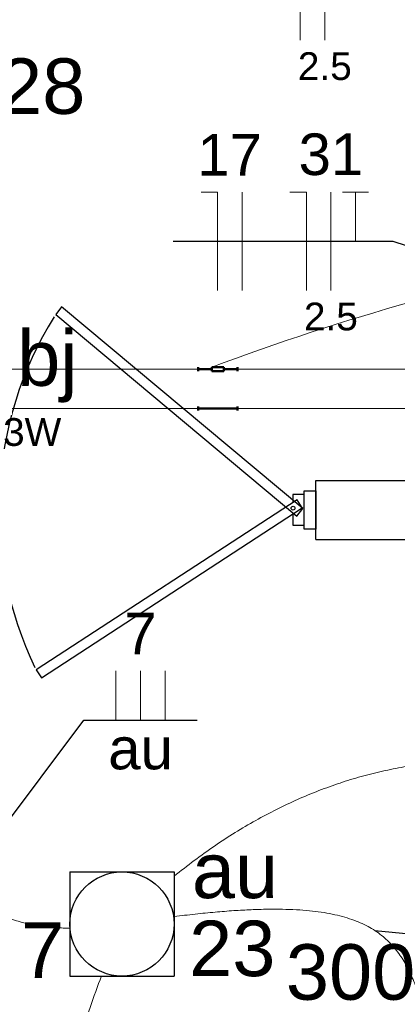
# Model space of a CAD drawing. Header units: millimetres. Extents: x 7 to 269, y 1 to 169.
# Tile 43 of 113: x 71.695 to 72.655, y 34.544 to 37.049. Entities that reach past the tile are written whole.
import ezdxf

# ---------------------------------------------------------------- set-up
doc = ezdxf.new("R2010")
doc.units = ezdxf.units.MM
doc.header["$MEASUREMENT"] = 0
for name, color, linetype, lineweight in [('Eletroduto - Marco Polo', 6, 'Continuous', 9), ('Fiação - Marco Polo', 3, 'Continuous', 9), ('Interruptor - Marco Polo', 150, 'Continuous', 9), ('Layout - Marco Polo', 252, 'Continuous', 25), ('Layout-02 - Marco Polo', 243, 'Continuous', 50), ('Linha de Chamada - Marco Polo', 1, 'Continuous', 25), ('Luminárias - Marco Polo', 5, 'Continuous', 25), ('Textos - Marco Polo', 143, 'Continuous', 25)]:
    doc.layers.add(name, color=color, linetype=linetype, lineweight=lineweight)
doc.layers.add('Parede - Marco Polo', color=7, linetype='Continuous')
doc.styles.add('Arial', font='arial.ttf')

msp = doc.modelspace()

# ---------------------------------------------------------------- linework, layer by layer
at = {"layer": 'Eletroduto - Marco Polo', "linetype": 'Continuous'}
for p, q in [((70.1141, 36.1598), (72.1486, 36.1598)), ((72.2485, 36.1598), (74.0112, 36.1598)), ((70.1141, 36.0598), (72.1486, 36.0598)), ((72.2485, 36.0598), (74.0112, 36.0598))]:
    msp.add_line(p, q, dxfattribs=at)
msp.add_arc((74.3428, 30.4383), 6.1201, 90.6497, 110.65929, dxfattribs=at)
for points in [[(72.2938, 40.8634), (72.2512, 40.5421), (72.2085, 40.238), (72.1655, 39.9507), (72.1219, 39.6794), (72.0776, 39.4234), (72.0323, 39.1821), (71.9858, 38.955), (71.9378, 38.7412), (71.8882, 38.5402), (71.8367, 38.3512), (71.7831, 38.1738), (71.7272, 38.0071), (71.6686, 37.8506), (71.6073, 37.7036), (71.543, 37.5654), (71.4755, 37.4354), (71.4045, 37.3129), (71.3298, 37.1974), (71.2512, 37.088), (71.1684, 36.9843), (71.0813, 36.8854), (70.9896, 36.7908), (70.8931, 36.6999), (70.7916, 36.6119), (70.6848, 36.5263), (70.5725, 36.4423), (70.4546, 36.3593), (70.3306, 36.2766), (70.2006, 36.1937), (70.0641, 36.1099)], [(71.2139, 35.3655), (71.236, 35.3113), (71.2581, 35.2602), (71.2801, 35.2123), (71.3021, 35.1672), (71.324, 35.1251), (71.3458, 35.0857), (71.3675, 35.0491), (71.3891, 35.015), (71.4106, 34.9834), (71.4321, 34.9543), (71.4533, 34.9275), (71.4745, 34.9029), (71.4955, 34.8805), (71.5164, 34.8601), (71.5371, 34.8416), (71.5576, 34.8251), (71.578, 34.8103), (71.5981, 34.7972), (71.6181, 34.7857), (71.6379, 34.7757), (71.6575, 34.7671), (71.6768, 34.7598), (71.696, 34.7537), (71.7148, 34.7488), (71.7335, 34.7449), (71.7519, 34.742), (71.77, 34.7399), (71.7878, 34.7386), (71.8054, 34.738), (71.8227, 34.7379)], [(72.0875, 34.8697), (72.1384, 34.9096), (72.19, 34.9466), (72.2422, 34.9806), (72.2949, 35.0117), (72.348, 35.0399), (72.4015, 35.0651), (72.4553, 35.0875), (72.5092, 35.1069), (72.5633, 35.1235), (72.6174, 35.1371), (72.6714, 35.1479), (72.7253, 35.1559), (72.779, 35.1609), (72.8324, 35.1631), (72.8855, 35.1625), (72.9381, 35.159), (72.9901, 35.1527), (73.0415, 35.1436), (73.0923, 35.1316), (73.1422, 35.1169), (73.1913, 35.0993), (73.2395, 35.079), (73.2867, 35.0559), (73.3327, 35.03), (73.3776, 35.0013), (73.4213, 34.9699), (73.4636, 34.9357), (73.5044, 34.8987), (73.5438, 34.859), (73.5816, 34.8166)], [(72.0872, 34.767), (72.1412, 34.7734), (72.1918, 34.7784), (72.2392, 34.7822), (72.2834, 34.7846), (72.3245, 34.7858), (72.3628, 34.7857), (72.3984, 34.7844), (72.4313, 34.7819), (72.4616, 34.7782), (72.4896, 34.7732), (72.5154, 34.7671), (72.539, 34.7598), (72.5606, 34.7514), (72.5804, 34.7418), (72.5984, 34.7311), (72.6148, 34.7192), (72.6297, 34.7063), (72.6433, 34.6923), (72.6556, 34.6772), (72.6668, 34.6611), (72.677, 34.644), (72.6864, 34.6258), (72.695, 34.6066), (72.7031, 34.5864), (72.7106, 34.5653), (72.7179, 34.5431), (72.7249, 34.5201), (72.7318, 34.496), (72.7388, 34.4711), (72.7459, 34.4453)], [(71.9029, 34.6165), (71.8737, 34.536), (71.8471, 34.4574), (71.823, 34.3806), (71.8015, 34.3056), (71.7823, 34.2323), (71.7655, 34.1609), (71.751, 34.0912), (71.7386, 34.0232), (71.7284, 33.957), (71.7202, 33.8924), (71.714, 33.8295), (71.7097, 33.7683), (71.7072, 33.7086), (71.7065, 33.6506), (71.7075, 33.5941), (71.7101, 33.5393), (71.7142, 33.4859), (71.7199, 33.4341), (71.7269, 33.3838), (71.7353, 33.3349), (71.7449, 33.2875), (71.7557, 33.2416), (71.7677, 33.197), (71.7807, 33.1539), (71.7946, 33.1121), (71.8095, 33.0717), (71.8252, 33.0327), (71.8416, 32.9949), (71.8588, 32.9584), (71.8766, 32.9232)]]:
    msp.add_spline(points, degree=3, dxfattribs=at)
at = {"layer": 'Fiação - Marco Polo'}
for p, q in [((72.4082, 36.9972), (72.4082, 37.2472)), ((72.4707, 36.9972), (72.4707, 37.2472)), ((72.1559, 36.6101), (72.1975, 36.6101)), ((72.1975, 36.3601), (72.1975, 36.6101)), ((72.26, 36.3601), (72.26, 36.6101)), ((72.382, 36.6101), (72.4236, 36.6101)), ((72.4236, 36.3601), (72.4236, 36.6101)), ((72.4861, 36.3601), (72.4861, 36.6101)), ((72.5153, 36.6101), (72.582, 36.6101)), ((72.5486, 36.4851), (72.5486, 36.6101)), ((71.9396, 35.2672), (71.9396, 35.3922)), ((72.0021, 35.2672), (72.0021, 35.3922)), ((72.0646, 35.2672), (72.0646, 35.3922))]:
    msp.add_line(p, q, dxfattribs=at)
at = {"layer": 'Layout - Marco Polo'}
for p, q in [((72.4184, 35.7528), (72.4184, 35.8503)), ((72.4184, 35.8503), (72.4474, 35.8503)), ((72.4474, 35.7528), (72.4184, 35.7528))]:
    msp.add_line(p, q, dxfattribs=at)
at = {"layer": 'Layout - Marco Polo', "linetype": 'Continuous'}
msp.add_lwpolyline([(71.8008, 36.3183), (71.7863, 36.2988), (72.3993, 35.7863), (72.4149, 35.8053), (71.8008, 36.3183)], close=True, dxfattribs=at)
at = {"layer": 'Layout - Marco Polo'}
msp.add_lwpolyline([(71.7369, 35.3948), (71.7503, 35.3743), (72.4128, 35.8073), (72.3999, 35.8273), (71.7369, 35.3948)], close=True, dxfattribs=at)
msp.add_lwpolyline([(72.3888, 35.7933), (72.3888, 35.7628), (72.4184, 35.7628), (72.4184, 35.8408), (72.3888, 35.8408), (72.3888, 35.8213)], dxfattribs=at)
msp.add_circle((72.3898, 35.8063), 0.00487, dxfattribs=at)
at = {"layer": 'Layout - Marco Polo', "linetype": 'Continuous'}
msp.add_arc((72.5694, 35.8023), 0.9274, 148.04, 205.672, dxfattribs=at)
at = {"layer": 'Layout-02 - Marco Polo'}
for p, q in [((72.1486, 36.1549), (72.1486, 36.1649)), ((72.1486, 36.1598), (72.1835, 36.1598)), ((72.1835, 36.1649), (72.2135, 36.1649)), ((72.1835, 36.1549), (72.1835, 36.1649)), ((72.1835, 36.1549), (72.2135, 36.1549)), ((72.2135, 36.1549), (72.2135, 36.1649)), ((72.2135, 36.1598), (72.2485, 36.1598)), ((72.2485, 36.1549), (72.2485, 36.1649)), ((72.1486, 36.0549), (72.1486, 36.0648)), ((72.2485, 36.0598), (72.1486, 36.0598)), ((72.2485, 36.0549), (72.2485, 36.0648))]:
    msp.add_line(p, q, dxfattribs=at)
at = {"layer": 'Linha de Chamada - Marco Polo'}
for p, q in [((72.6445, 36.4851), (72.0849, 36.4851)), ((72.9221, 36.3912), (72.6445, 36.4851)), ((71.5384, 34.8405), (71.8582, 35.2672)), ((71.8582, 35.2672), (72.1459, 35.2672)), ((72.5974, 34.7317), (72.974, 34.6942))]:
    msp.add_line(p, q, dxfattribs=at)
at = {"layer": 'Luminárias - Marco Polo'}
for p, q in [((71.8224, 34.8807), (72.0874, 34.8807)), ((71.8224, 34.8807), (71.8224, 34.6157)), ((72.0874, 34.8807), (72.0874, 34.6157)), ((71.8224, 34.6157), (72.0874, 34.6157))]:
    msp.add_line(p, q, dxfattribs=at)
msp.add_circle((71.9548, 34.7482), 0.1325, dxfattribs=at)
at = {"layer": 'Parede - Marco Polo'}
for p, q in [((72.4474, 35.7268), (72.4474, 35.8768)), ((72.4474, 35.8768), (75.2634, 35.8768)), ((72.4474, 35.8503), (72.4474, 35.7528)), ((72.4474, 35.7268), (72.7133, 35.7268))]:
    msp.add_line(p, q, dxfattribs=at)

# ---------------------------------------------------------------- texts
at = {"layer": 'Fiação - Marco Polo', "attachment_point": 8, "line_spacing_factor": 0.798, "style": 'Arial'}
for s, insert, char_height, width in [('2.5', (72.4705, 36.8947), 0.0706, 0.25416), ('17', (72.2285, 36.6523), 0.1059, 0.25416), ('31', (72.486, 36.6523), 0.1059, 0.25416), ('2.5', (72.486, 36.2577), 0.0706, 0.25416), ('7', (72.002, 35.4343), 0.1059, 0.12708), ('au', (72.002, 35.1403), 0.1059, 0.25416)]:
    msp.add_mtext(s, dxfattribs=dict(at, insert=insert, char_height=char_height, width=width))
at = {"layer": 'Interruptor - Marco Polo', "insert": (71.6525, 35.9637), "char_height": 0.0706, "width": 0.16944, "attachment_point": 7, "line_spacing_factor": 0.798, "style": 'Arial'}
msp.add_mtext('3W', dxfattribs=at)
at = {"layer": 'Textos - Marco Polo', "char_height": 0.1412, "line_spacing_factor": 0.798, "style": 'Arial'}
for s, insert, width, attachment_point in [('2x28', (71.434, 36.8075), 0.67776, 7), ('bj', (71.765, 36.0749), 0.33888, 8), ('au', (72.1325, 34.812), 0.33888, 7), ('23', (72.1255, 34.6135), 0.33888, 7), ('7', (71.698, 34.611), 0.16944, 7), ('300', (72.536, 34.5535), 0.50832, 8)]:
    msp.add_mtext(s, dxfattribs=dict(at, insert=insert, width=width, attachment_point=attachment_point))

doc.saveas('drawing.dxf')
